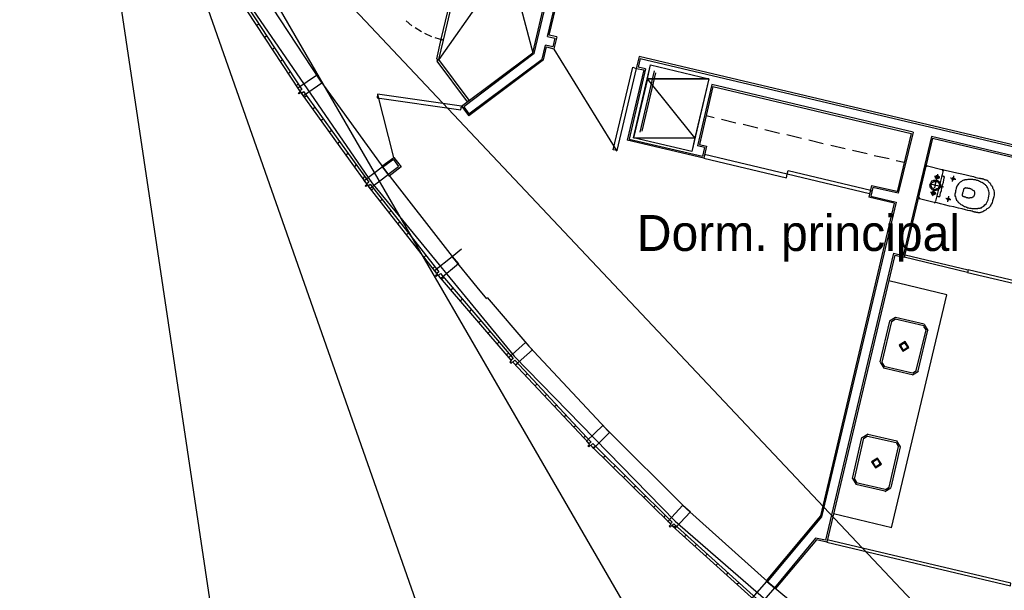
# Model space of a CAD drawing. Header units: feet. Extents: x -79 to 198, y -22 to 181.
# Tile 3 of 256: x 14 to 46, y 25 to 44. Entities that reach past the tile are written whole.
import ezdxf
from ezdxf.enums import TextEntityAlignment as Align

# ---------------------------------------------------------------- set-up
doc = ezdxf.new("R2010")
doc.units = ezdxf.units.FT
for name, color, linetype in [('A-AREA-UNIDAD', 30, 'CONTINUOUS'), ('A-LINEA', 7, 'CONTINUOUS'), ('A-MURO-CONCRETO', 8, 'CONTINUOUS'), ('A-NOMBRE-ESPACIO', 2, 'CONTINUOUS')]:
    doc.layers.add(name, color=color, linetype=linetype)

msp = doc.modelspace()

# ---------------------------------------------------------------- linework, layer by layer
at = {"layer": 'A-AREA-UNIDAD'}
msp.add_lwpolyline([(21.04, 44.7289), (25.36, 38.4356), (30.112, 32.64), (35.488, 27.1289), (41.2, 22.1689)], dxfattribs=at)
at = {"layer": 'A-LINEA'}
for p, q in [((13.6226, 66.7667), (20.0557, 23.7249)), ((13.6029, 62.1415), (28.2487, 20.4037)), ((14.3494, 57.9517), (37.9821, 17.1107)), ((15.9579, 53.5937), (53.5889, 13.645)), ((30.7333, 42.7778), (31.8133, 47.3511)), ((30.7733, 42.7511), (31.88, 47.3911)), ((31.2267, 43.3244), (32.1733, 47.3244)), ((31.28, 43.3644), (32.2133, 47.2578)), ((29.8133, 45.7111), (27.6, 42.5511)), ((29.96, 45.6844), (30.7333, 42.7778)), ((21.52, 43.6978), (21.5867, 43.7511)), ((21.52, 43.6978), (21.5867, 43.7511)), ((26.5067, 43.8444), (26.6933, 43.6844)), ((26.8, 43.6178), (27.0133, 43.4844)), ((27.12, 43.4311), (27.3467, 43.3244)), ((21.7867, 43.2978), (21.8533, 43.3511)), ((21.7867, 43.2978), (21.8533, 43.3511)), ((27.4667, 43.2844), (27.7467, 43.2044)), ((31.2267, 43.3244), (31.4667, 43.2711)), ((31.5333, 43.3111), (31.28, 43.3644)), ((31.4667, 43.2711), (31.4, 42.9778)), ((31.5333, 43.3111), (31.44, 42.9111)), ((22.0533, 42.8978), (22.1067, 42.9511)), ((22.0533, 42.8978), (22.1067, 42.9511)), ((28.3467, 40.9911), (30.7333, 42.7778)), ((30.7733, 42.7511), (28.4267, 40.9778)), ((31.04, 42.5644), (31.16, 43.0311)), ((31.0933, 42.5378), (31.1867, 42.9778)), ((31.4, 42.9778), (31.16, 43.0311)), ((31.1867, 42.9778), (31.44, 42.9111)), ((31.4363, 42.9042), (33.5402, 39.4941)), ((22.32, 42.4978), (22.3733, 42.5511)), ((22.32, 42.4978), (22.3733, 42.5511)), ((28.6, 40.7378), (31.04, 42.5644)), ((31.0933, 42.5378), (28.6, 40.6711)), ((34.28, 42.6578), (34.1867, 42.2578)), ((34.32, 42.5911), (34.2533, 42.2978)), ((66.2, 35.0978), (34.28, 42.6578)), ((34.32, 42.5911), (66.1867, 35.0444)), ((22.5733, 42.0844), (22.64, 42.1511)), ((22.5733, 42.0844), (22.64, 42.1511)), ((34.44, 42.2044), (33.88, 39.8578)), ((34.4933, 42.2444), (33.9467, 39.8978)), ((34.1867, 42.2578), (34.44, 42.2044)), ((34.4933, 42.2444), (34.2533, 42.2978)), ((34.7867, 42.1778), (34.3067, 40.1244)), ((34.8267, 42.1111), (34.3733, 40.1644)), ((22.84, 41.6844), (22.9067, 41.7511)), ((22.84, 41.6844), (22.9067, 41.7511)), ((36.7067, 41.7244), (36.2267, 39.6711)), ((36.7467, 41.6578), (36.2933, 39.7111)), ((43.4267, 40.1244), (36.7067, 41.7244)), ((36.7467, 41.6578), (43.36, 40.0844)), ((23.1067, 41.2978), (23.1733, 41.3511)), ((25.5483, 41.3838), (26.0875, 39.2833)), ((28.56, 41.1911), (28.56, 41.1911)), ((23.3867, 40.9111), (23.4533, 40.9644)), ((28.3467, 40.9911), (28.6, 40.6711)), ((28.4267, 40.9778), (28.6, 40.7378)), ((23.6667, 40.5244), (23.7333, 40.5778)), ((36.52, 40.6844), (36.7867, 40.6178)), ((37.0267, 40.5644), (37.5067, 40.4444)), ((23.9467, 40.1378), (24.0133, 40.1911)), ((37.76, 40.3911), (38.24, 40.2711)), ((38.48, 40.2178), (38.9733, 40.0978)), ((43.4267, 40.1244), (42.9333, 38.0844)), ((24.2267, 39.7378), (24.28, 39.8044)), ((36.44, 39.2578), (33.88, 39.8578)), ((33.9467, 39.8978), (36.4, 39.3244)), ((39.2133, 40.0444), (39.7067, 39.9244)), ((39.9467, 39.8711), (40.4267, 39.7511)), ((43.36, 40.0844), (42.8933, 38.1378)), ((44.04, 39.9778), (43.0933, 36.0044)), ((44.08, 39.9244), (43.1333, 35.9511)), ((49, 38.8044), (44.04, 39.9778)), ((44.08, 39.9244), (48.9467, 38.7644)), ((36.4667, 39.6178), (36.2267, 39.6711)), ((36.2933, 39.7111), (36.5333, 39.6578)), ((36.4667, 39.6178), (36.4, 39.3244)), ((36.5333, 39.6578), (36.44, 39.2578)), ((40.68, 39.6978), (41.16, 39.5778)), ((41.4, 39.5244), (41.8933, 39.4178)), ((24.5067, 39.3511), (24.56, 39.4178)), ((26.08, 39.2178), (25.72, 38.9511)), ((26.08, 39.2178), (26.2533, 38.9778)), ((42.1333, 39.3511), (42.6267, 39.2444)), ((42.8667, 39.1778), (43.1333, 39.1244)), ((24.7867, 38.9644), (24.84, 39.0311)), ((25.6933, 38.9911), (25.9333, 38.6578)), ((25.8933, 38.7111), (26.2533, 38.9778)), ((26.3333, 38.9644), (25.9333, 38.6578)), ((43.6133, 37.9511), (43.8533, 38.9778)), ((43.9108, 39.0032), (43.8546, 38.9685)), ((43.9067, 39.0044), (44.3867, 38.8844)), ((44.4267, 38.8444), (44.1733, 37.8178)), ((44.4387, 38.827), (44.4041, 38.8832)), ((25.0667, 38.5778), (25.12, 38.6444)), ((25.3467, 38.1911), (25.4133, 38.2578)), ((42.04, 38.3511), (41.9467, 37.9511)), ((42.08, 38.2844), (42.0133, 37.9911)), ((42.04, 38.3511), (42.8933, 38.1511)), ((42.9333, 38.0844), (42.08, 38.2844)), ((25.64, 37.8178), (25.7067, 37.8844)), ((42.8, 37.7511), (41.9467, 37.9511)), ((42.0133, 37.9911), (42.8667, 37.7911)), ((43.6146, 37.9419), (43.6492, 37.8857)), ((44.1333, 37.7778), (43.64, 37.8978)), ((25.9333, 37.4444), (26, 37.5111)), ((42.8, 37.7511), (40.3333, 27.3111)), ((42.8667, 37.7911), (40.3733, 27.2844)), ((44.1292, 37.7657), (44.1854, 37.8004)), ((26.2267, 37.0711), (26.2933, 37.1378)), ((26.52, 36.6978), (26.5867, 36.7644)), ((26.8133, 36.3244), (26.88, 36.3911)), ((27.1067, 35.9511), (27.1733, 36.0178)), ((42.7733, 36.0844), (40.5067, 26.4978)), ((42.8133, 36.0178), (40.5467, 26.4311)), ((42.7733, 36.0844), (43.0933, 36.0044)), ((42.8133, 36.0178), (43.1333, 35.9511)), ((27.4, 35.5778), (27.4667, 35.6444)), ((27.7067, 35.2178), (27.76, 35.2711)), ((45.2933, 35.4711), (45.2933, 35.4711)), ((45.2933, 35.4711), (45.2933, 35.4711)), ((28.0133, 34.8578), (28.0667, 34.9111)), ((29.2, 34.5644), (28.88, 34.9511)), ((44.56, 34.6978), (42.6133, 35.1644)), ((28.32, 34.4978), (28.3733, 34.5511)), ((42.7067, 26.9111), (44.56, 34.6978)), ((28.6267, 34.1378), (28.68, 34.1911)), ((42.8451, 33.9333), (42.6445, 33.8095)), ((42.8297, 33.8684), (42.7094, 33.7942)), ((43.7867, 33.6578), (42.8267, 33.8844)), ((43.8, 33.7111), (42.84, 33.9378)), ((28.9333, 33.7778), (28.9867, 33.8311)), ((42.64, 33.8178), (42.32, 32.4578)), ((42.7067, 33.8044), (42.3867, 32.4444)), ((43.864, 33.5214), (43.7897, 33.6418)), ((43.9288, 33.506), (43.8051, 33.7066)), ((29.24, 33.4178), (29.2933, 33.4711)), ((43.5333, 32.1644), (43.8667, 33.5244)), ((43.6, 32.1511), (43.92, 33.5111)), ((29.5467, 33.0578), (29.6, 33.1111)), ((29.8533, 32.6978), (29.92, 32.7511)), ((30.16, 32.3511), (30.2267, 32.4044)), ((42.3245, 32.4495), (42.4482, 32.2489)), ((42.3894, 32.4342), (42.4636, 32.3138)), ((42.44, 32.2578), (43.4, 32.0311)), ((42.4533, 32.3111), (43.4133, 32.0844)), ((30.4933, 32.0044), (30.5467, 32.0578)), ((43.4082, 32.0223), (43.6088, 32.146)), ((43.4236, 32.0871), (43.544, 32.1614)), ((30.8133, 31.6578), (30.8667, 31.7111)), ((31.1333, 31.3111), (31.1867, 31.3644)), ((31.4533, 30.9644), (31.52, 31.0178)), ((31.7733, 30.6178), (31.84, 30.6711)), ((32.0933, 30.2711), (32.16, 30.3244)), ((32.4267, 29.9244), (32.48, 29.9778)), ((41.4, 28.5644), (41.72, 29.9244)), ((41.925, 30.04), (41.7245, 29.9161)), ((41.9097, 29.9751), (41.7893, 29.9008)), ((41.9067, 29.9778), (42.8667, 29.7644)), ((41.92, 30.0444), (42.88, 29.8178)), ((32.7467, 29.5911), (32.8133, 29.6444)), ((41.4667, 28.5378), (41.7867, 29.9111)), ((42.9333, 29.6311), (42.6133, 28.2711)), ((43, 29.6178), (42.68, 28.2578)), ((42.944, 29.6281), (42.8697, 29.7484)), ((43.0089, 29.6128), (42.885, 29.8133)), ((33.08, 29.2578), (33.1467, 29.3111)), ((33.4267, 28.9244), (33.48, 28.9778)), ((33.76, 28.5911), (33.8133, 28.6444)), ((34.0933, 28.2578), (34.16, 28.3111)), ((41.4045, 28.5561), (41.5284, 28.3556)), ((41.4693, 28.5408), (41.5437, 28.4205)), ((42.48, 28.1378), (41.52, 28.3644)), ((42.4933, 28.1911), (41.5333, 28.4178)), ((34.4267, 27.9244), (34.4933, 27.9778)), ((42.4884, 28.1289), (42.6889, 28.2528)), ((42.5037, 28.1938), (42.624, 28.2681)), ((34.76, 27.5911), (34.8267, 27.6578)), ((35.1067, 27.2578), (35.16, 27.3244)), ((40.3333, 27.3111), (38.52, 25.1378)), ((40.3733, 27.2844), (38.56, 25.1111)), ((42.72, 26.9111), (40.7733, 27.3778)), ((35.44, 26.9378), (35.5067, 26.9911)), ((35.7867, 26.6178), (35.8533, 26.6711)), ((36.1467, 26.2978), (36.2, 26.3511)), ((40.1733, 26.5644), (38.8, 24.9111)), ((40.2, 26.5111), (38.84, 24.8844)), ((40.5067, 26.4978), (40.1733, 26.5644)), ((40.5467, 26.4311), (40.2, 26.5111)), ((36.4933, 25.9778), (36.56, 26.0444)), ((36.84, 25.6578), (36.9067, 25.7244)), ((37.2, 25.3378), (37.2533, 25.4044)), ((37.5467, 25.0311), (37.6133, 25.0844)), ((38.84, 24.8844), (38.52, 25.1378))]:
    msp.add_line(p, q, dxfattribs=at)
for points in [[(28.32, 45.9778), (27.6667, 43.2311), (27.7467, 43.2044), (28.4, 45.9644), (28.32, 45.9778)], [(21.5333, 45.0578), (23.6, 41.8978), (25.8133, 38.8311), (28.04, 35.9778)], [(20.9867, 44.6711), (23.0267, 41.5511), (22.96, 41.5111), (20.92, 44.6178)], [(27.6, 42.5511), (27.7467, 43.2044), (27.6667, 43.2311), (27.52, 42.5778), (27.6, 42.5511)], [(27.6933, 43.1778), (27.6933, 43.1778), (27.6933, 43.1778)], [(27.72, 43.2578), (27.72, 43.2578), (27.72, 43.2578)], [(28.6133, 41.1911), (27.6, 42.5511), (27.5333, 42.4978), (28.5467, 41.1378), (28.6133, 41.1911)], [(27.5867, 42.4978), (27.5867, 42.4978), (27.5867, 42.4978)], [(34.1867, 42.2578), (33.5333, 39.5111), (33.4133, 39.5378), (34.0667, 42.2978), (34.1867, 42.2578)], [(36.6133, 41.9111), (36.04, 39.4844), (34.0933, 39.9378), (34.6667, 42.3778), (36.6133, 41.9111)], [(23.08, 41.3378), (23, 41.4578), (22.9333, 41.4044), (22.9067, 41.4444), (22.9733, 41.4844), (22.8933, 41.6044), (23.5067, 42.0311), (23.6933, 41.7644), (23.08, 41.3378)], [(23.08, 41.4844), (25.2533, 38.4578), (25.1867, 38.4044), (23.0133, 41.4311), (23.08, 41.4844)], [(28.3467, 40.9911), (25.5467, 41.3911), (25.5333, 41.2711), (28.3333, 40.8711), (28.3467, 40.9911)], [(25.6933, 38.9911), (26.0933, 39.2844), (26.3333, 38.9644)], [(39.2267, 38.7244), (36.4667, 39.3778), (36.44, 39.2578), (39.2, 38.6044), (39.2267, 38.7244)], [(25.3067, 38.2444), (25.2267, 38.3644), (25.16, 38.3111), (25.1333, 38.3378), (25.2, 38.3911), (25.1067, 38.5111), (25.7067, 38.9644), (25.9067, 38.6978), (25.3067, 38.2444)], [(39.2533, 38.8444), (42.0133, 38.1911), (41.9733, 38.0711), (39.2267, 38.7244), (39.2533, 38.8444)], [(44.3867, 38.8844), (44.4133, 38.8844), (44.4933, 38.8578), (44.6, 38.8311), (44.7467, 38.8044), (44.8933, 38.7644), (45.0533, 38.7378), (45.2, 38.6978), (45.3333, 38.6711), (45.44, 38.6444), (45.52, 38.6178), (45.5733, 38.6044), (45.6267, 38.5911), (45.6533, 38.5911), (45.6667, 38.5911), (45.68, 38.5778), (45.6933, 38.5778), (45.7067, 38.5778), (45.72, 38.5778), (45.7333, 38.5778), (45.7467, 38.5644), (45.76, 38.5644), (45.7733, 38.5644), (45.7867, 38.5644), (45.8, 38.5511), (45.8133, 38.5511), (45.8267, 38.5511), (45.84, 38.5378), (45.8533, 38.5378), (45.8667, 38.5378), (45.8933, 38.5244), (45.9067, 38.5244), (45.9067, 38.5111), (45.92, 38.4978), (45.9333, 38.4844), (45.9467, 38.4711), (45.96, 38.4578), (45.9733, 38.4444), (45.9867, 38.4311), (46, 38.4178), (46.0133, 38.4044), (46.0133, 38.3911), (46.0267, 38.3644), (46.04, 38.3511), (46.0533, 38.3378), (46.0667, 38.3111), (46.08, 38.2978), (46.08, 38.2711), (46.0933, 38.2444), (46.1067, 38.2311), (46.12, 38.1911), (46.12, 38.1644), (46.1333, 38.1244), (46.1333, 38.0844), (46.1333, 38.0311), (46.12, 37.9644), (46.1067, 37.8978), (46.08, 37.8311), (46.0667, 37.7644), (46.04, 37.7244), (46.0267, 37.6844), (46, 37.6578), (45.9867, 37.6311), (45.96, 37.6044), (45.9333, 37.5911), (45.92, 37.5778), (45.8933, 37.5644), (45.88, 37.5511), (45.8667, 37.5378), (45.84, 37.5244), (45.8267, 37.5111), (45.8133, 37.4978), (45.7867, 37.4978), (45.7733, 37.4844), (45.76, 37.4711), (45.7467, 37.4711), (45.72, 37.4578), (45.7067, 37.4578), (45.6933, 37.4444), (45.68, 37.4444), (45.6533, 37.4311), (45.64, 37.4311), (45.6267, 37.4311), (45.6133, 37.4311), (45.6, 37.4311), (45.5867, 37.4444), (45.5733, 37.4444), (45.56, 37.4444), (45.5333, 37.4444), (45.52, 37.4578), (45.5067, 37.4578), (45.4933, 37.4578), (45.48, 37.4578), (45.4667, 37.4711), (45.4533, 37.4711), (45.44, 37.4711), (45.4267, 37.4711), (45.4133, 37.4844), (45.4, 37.4844), (45.3867, 37.4844), (45.36, 37.4978), (45.32, 37.4978), (45.2533, 37.5111), (45.1733, 37.5378), (45.0667, 37.5644), (44.9467, 37.5911), (44.7867, 37.6311), (44.64, 37.6578), (44.48, 37.6978), (44.3467, 37.7378), (44.2267, 37.7644), (44.16, 37.7778), (44.1333, 37.7778)], [(44.3333, 38.3111), (44.3333, 38.2844), (44.32, 38.2578), (44.2933, 38.2311), (44.28, 38.2178), (44.2533, 38.1911), (44.2133, 38.1911), (44.1867, 38.1778), (44.16, 38.1778), (44.1333, 38.1778), (44.0933, 38.1911), (44.0667, 38.2044), (44.0533, 38.2311), (44.0267, 38.2444), (44.0133, 38.2711), (44, 38.2978), (44, 38.3378), (43.9867, 38.3644), (44, 38.3911), (44.0133, 38.4178), (44.0267, 38.4578), (44.04, 38.4711), (44.0667, 38.4978), (44.0933, 38.5111), (44.12, 38.5244), (44.1467, 38.5244), (44.1733, 38.5244), (44.2133, 38.5244), (44.24, 38.5111), (44.2667, 38.4978), (44.2933, 38.4844), (44.3067, 38.4578), (44.32, 38.4311), (44.3333, 38.4044), (44.3467, 38.3778), (44.3467, 38.3378), (44.3333, 38.3111)], [(44.2933, 38.3244), (44.2933, 38.2978), (44.28, 38.2844), (44.2667, 38.2578), (44.2533, 38.2444), (44.2267, 38.2311), (44.2133, 38.2311), (44.1867, 38.2178), (44.16, 38.2178), (44.1333, 38.2178), (44.1067, 38.2311), (44.0933, 38.2444), (44.08, 38.2578), (44.0533, 38.2711), (44.04, 38.2978), (44.04, 38.3111), (44.0267, 38.3378), (44.0267, 38.3644), (44.04, 38.3911), (44.04, 38.4044), (44.0533, 38.4311), (44.0667, 38.4444), (44.0933, 38.4578), (44.1067, 38.4711), (44.1333, 38.4844), (44.1467, 38.4844), (44.1733, 38.4844), (44.2, 38.4844), (44.2267, 38.4844), (44.24, 38.4711), (44.2667, 38.4578), (44.28, 38.4311), (44.2933, 38.4178), (44.2933, 38.3911), (44.3067, 38.3778), (44.3067, 38.3511), (44.2933, 38.3244)], [(44.32, 38.6044), (44.3067, 38.6044), (44.28, 38.6178), (44.2533, 38.6178), (44.2133, 38.6311), (44.1867, 38.6311), (44.16, 38.6444), (44.1467, 38.6444)], [(44.2933, 38.6044), (44.28, 38.6044), (44.28, 38.5911), (44.28, 38.5778), (44.2667, 38.5778), (44.2533, 38.5644), (44.24, 38.5644), (44.2267, 38.5644), (44.2133, 38.5644), (44.2, 38.5778), (44.1867, 38.5778), (44.1867, 38.5911), (44.1733, 38.5911), (44.1733, 38.6044), (44.1733, 38.6178), (44.1733, 38.6311), (44.1733, 38.6444), (44.1867, 38.6578), (44.1867, 38.6711), (44.2, 38.6711), (44.2133, 38.6844), (44.2267, 38.6844), (44.24, 38.6844), (44.2533, 38.6844), (44.2667, 38.6711), (44.28, 38.6578), (44.28, 38.6444), (44.2933, 38.6444), (44.2933, 38.6311), (44.2933, 38.6178), (44.2933, 38.6044)], [(44.2, 38.4978), (44.2133, 38.5244), (44.2133, 38.5511), (44.2267, 38.5911), (44.2267, 38.6311), (44.24, 38.6578), (44.24, 38.6844), (44.2533, 38.7111), (44.2533, 38.7244)], [(44.2667, 38.6178), (44.2667, 38.6044), (44.2533, 38.6044), (44.24, 38.5911), (44.2267, 38.5911), (44.2133, 38.5911), (44.2133, 38.6044), (44.2, 38.6044), (44.2, 38.6178), (44.2, 38.6311), (44.2, 38.6444), (44.2133, 38.6444), (44.2133, 38.6578), (44.2267, 38.6578), (44.24, 38.6578), (44.2533, 38.6444), (44.2667, 38.6444), (44.2667, 38.6311), (44.2667, 38.6178)], [(44.2267, 37.9911), (44.2533, 37.9911), (44.2667, 37.9778), (44.28, 37.9778), (44.2933, 37.9778), (44.3067, 37.9778), (44.32, 37.9778), (44.32, 37.9911), (44.3333, 38.0044), (44.3333, 38.0311), (44.3467, 38.0978), (44.3733, 38.1778), (44.3867, 38.2711), (44.4133, 38.3644), (44.44, 38.4578), (44.4533, 38.5378), (44.4667, 38.5911), (44.4667, 38.6178), (44.48, 38.6178), (44.48, 38.6311), (44.4667, 38.6311), (44.4667, 38.6444), (44.4533, 38.6444), (44.44, 38.6444), (44.4267, 38.6578), (44.4133, 38.6578), (44.4, 38.6578), (44.3867, 38.6578), (44.3867, 38.6711)], [(44.8533, 38.5511), (44.84, 38.5511), (44.8133, 38.5644), (44.7867, 38.5644), (44.7467, 38.5778), (44.72, 38.5778), (44.6933, 38.5911), (44.68, 38.5911)], [(44.8, 38.5644), (44.8, 38.5511), (44.7867, 38.5511), (44.7867, 38.5378), (44.7733, 38.5378), (44.76, 38.5378), (44.7467, 38.5378), (44.7467, 38.5511), (44.7333, 38.5511), (44.7333, 38.5644), (44.7333, 38.5778), (44.7333, 38.5911), (44.7467, 38.6044), (44.76, 38.6044), (44.7733, 38.6044), (44.7867, 38.6044), (44.7867, 38.5911), (44.8, 38.5911), (44.8, 38.5778), (44.8, 38.5644)], [(44.7467, 38.4844), (44.7467, 38.4978), (44.7467, 38.5111), (44.76, 38.5378), (44.76, 38.5644), (44.7733, 38.5911), (44.7733, 38.6178), (44.7867, 38.6444), (44.7867, 38.6578), (44.7867, 38.6711)], [(44.84, 38.1911), (44.84, 38.1244), (44.8267, 38.0578), (44.8267, 38.0044), (44.84, 37.9644), (44.8533, 37.9244), (44.8667, 37.8844), (44.88, 37.8578), (44.9067, 37.8311), (44.92, 37.8044), (44.9467, 37.7778), (44.96, 37.7644), (44.9733, 37.7511), (45, 37.7378), (45.0133, 37.7244), (45.0267, 37.7111), (45.0533, 37.6978), (45.0667, 37.6844), (45.08, 37.6844), (45.1067, 37.6711), (45.12, 37.6578), (45.1333, 37.6444), (45.16, 37.6444), (45.1867, 37.6311), (45.2, 37.6178), (45.2267, 37.6178), (45.2533, 37.6044), (45.28, 37.6044), (45.3067, 37.5911), (45.3333, 37.5911), (45.36, 37.5911), (45.3867, 37.5778), (45.4133, 37.5778), (45.44, 37.5778), (45.4667, 37.5778), (45.4933, 37.5778), (45.5067, 37.5778), (45.5333, 37.5778), (45.5467, 37.5778), (45.5733, 37.5778), (45.5867, 37.5778), (45.6, 37.5911), (45.6267, 37.5911), (45.64, 37.5911), (45.6667, 37.5911), (45.68, 37.6044), (45.7067, 37.6044), (45.72, 37.6178), (45.7467, 37.6311), (45.7733, 37.6578), (45.8, 37.6711), (45.8267, 37.6978), (45.8667, 37.7378), (45.8933, 37.7778), (45.9067, 37.8178), (45.9333, 37.8711), (45.9467, 37.9378), (45.96, 37.9911), (45.9733, 38.0578), (45.9733, 38.1111), (45.96, 38.1511), (45.9467, 38.1911), (45.9333, 38.2311), (45.92, 38.2578), (45.9067, 38.2844), (45.8933, 38.3111), (45.88, 38.3378), (45.8533, 38.3511), (45.84, 38.3644), (45.8267, 38.3778), (45.8133, 38.3911), (45.8, 38.4044), (45.7867, 38.4044), (45.7733, 38.4178), (45.7467, 38.4311), (45.7333, 38.4444), (45.72, 38.4444), (45.6933, 38.4578), (45.68, 38.4711), (45.6533, 38.4844), (45.64, 38.4844), (45.6133, 38.4978), (45.5867, 38.5111), (45.56, 38.5111), (45.5333, 38.5244), (45.5067, 38.5378), (45.48, 38.5378), (45.4533, 38.5378), (45.4267, 38.5511), (45.4, 38.5511), (45.3733, 38.5511), (45.3467, 38.5511), (45.3333, 38.5511), (45.3067, 38.5511), (45.2933, 38.5511), (45.2667, 38.5511), (45.2533, 38.5511), (45.2267, 38.5378), (45.2, 38.5378), (45.1867, 38.5378), (45.16, 38.5378), (45.1467, 38.5244), (45.12, 38.5244), (45.0933, 38.5111), (45.0667, 38.4978), (45.04, 38.4844), (45, 38.4578), (44.9733, 38.4311), (44.9467, 38.4044), (44.92, 38.3644), (44.8933, 38.3244), (44.8667, 38.2578), (44.8533, 38.1911)], [(25.3067, 38.3911), (27.6, 35.4578), (27.5333, 35.4044), (25.24, 38.3378), (25.3067, 38.3911)], [(44.44, 38.2844), (44.4267, 38.2978), (44.3867, 38.2978), (44.32, 38.3111), (44.2533, 38.3378), (44.1733, 38.3511), (44.1067, 38.3644), (44.04, 38.3778), (44, 38.3911), (43.9867, 38.3911)], [(44.16, 38.0711), (44.16, 38.0578), (44.1467, 38.0444), (44.1333, 38.0444), (44.1333, 38.0311), (44.12, 38.0311), (44.1067, 38.0311), (44.0933, 38.0311), (44.08, 38.0311), (44.0667, 38.0444), (44.0533, 38.0578), (44.0533, 38.0711), (44.04, 38.0844), (44.04, 38.0978), (44.0533, 38.1111), (44.0533, 38.1244), (44.0667, 38.1244), (44.0667, 38.1378), (44.08, 38.1378), (44.0933, 38.1511), (44.1067, 38.1511), (44.12, 38.1511), (44.1333, 38.1378), (44.1467, 38.1378), (44.1467, 38.1244), (44.16, 38.1111), (44.16, 38.0978), (44.16, 38.0844), (44.16, 38.0711)], [(44.08, 38.0044), (44.0933, 38.0311), (44.0933, 38.0578), (44.1067, 38.0978), (44.12, 38.1378), (44.12, 38.1644), (44.1333, 38.1911), (44.1333, 38.2178), (44.1333, 38.2311)], [(44.1467, 38.2711), (44.1467, 38.2844), (44.16, 38.2978), (44.16, 38.3244), (44.16, 38.3511), (44.1733, 38.3778), (44.1733, 38.4044), (44.1867, 38.4311), (44.1867, 38.4444), (44.1867, 38.4578)], [(45.12, 38.2311), (45.1333, 38.2444), (45.1467, 38.2578), (45.16, 38.2578), (45.16, 38.2711), (45.1733, 38.2711), (45.1733, 38.2844), (45.1867, 38.2844), (45.1867, 38.2711), (45.2, 38.2711), (45.2133, 38.2711), (45.2267, 38.2711), (45.24, 38.2711), (45.2533, 38.2578), (45.2667, 38.2578), (45.2933, 38.2578), (45.3067, 38.2578), (45.32, 38.2444), (45.3333, 38.2444), (45.3467, 38.2444), (45.36, 38.2311), (45.3733, 38.2311), (45.3867, 38.2178), (45.4, 38.2178), (45.4, 38.2044), (45.4133, 38.2044), (45.4267, 38.1911), (45.44, 38.1778), (45.4533, 38.1778), (45.4667, 38.1644), (45.4667, 38.1511), (45.48, 38.1378), (45.48, 38.1111), (45.48, 38.0844), (45.48, 38.0444), (45.4667, 38.0178), (45.4533, 37.9911), (45.44, 37.9644), (45.4267, 37.9511), (45.4133, 37.9511), (45.4, 37.9378), (45.3867, 37.9378), (45.3733, 37.9378), (45.36, 37.9378), (45.3467, 37.9378), (45.3333, 37.9378), (45.32, 37.9378), (45.32, 37.9244), (45.3067, 37.9244), (45.2933, 37.9244), (45.28, 37.9244), (45.2667, 37.9244), (45.2533, 37.9378), (45.24, 37.9378), (45.2267, 37.9378), (45.2133, 37.9378), (45.2, 37.9378), (45.1867, 37.9511), (45.1733, 37.9511), (45.16, 37.9511), (45.1467, 37.9511), (45.1467, 37.9644), (45.1333, 37.9644), (45.12, 37.9644), (45.1067, 37.9644), (45.1067, 37.9778), (45.0933, 37.9778), (45.0933, 37.9911), (45.08, 38.0044), (45.08, 38.0178), (45.08, 38.0311), (45.08, 38.0444), (45.08, 38.0578), (45.0933, 38.0844), (45.0933, 38.1111), (45.1067, 38.1511), (45.1067, 38.1778), (45.12, 38.2044), (45.12, 38.2311)], [(44.2, 38.0711), (44.1867, 38.0711), (44.1733, 38.0711), (44.1467, 38.0711), (44.12, 38.0844), (44.0933, 38.0978), (44.0667, 38.0978), (44.04, 38.0978), (44.0267, 38.1111), (44.0133, 38.1111)], [(44.1333, 38.0844), (44.1333, 38.0711), (44.12, 38.0578), (44.1067, 38.0578), (44.0933, 38.0578), (44.08, 38.0711), (44.08, 38.0844), (44.0667, 38.0844), (44.08, 38.0978), (44.08, 38.1111), (44.0933, 38.1111), (44.0933, 38.1244), (44.1067, 38.1244), (44.12, 38.1111), (44.1333, 38.1111), (44.1333, 38.0978), (44.1333, 38.0844)], [(44.6933, 37.8711), (44.68, 37.8711), (44.6533, 37.8844), (44.6267, 37.8844), (44.5867, 37.8978), (44.56, 37.8978), (44.5333, 37.9111), (44.52, 37.9111)], [(44.64, 37.8844), (44.64, 37.8711), (44.6267, 37.8711), (44.6267, 37.8578), (44.6133, 37.8578), (44.6, 37.8578), (44.5867, 37.8578), (44.5733, 37.8711), (44.5733, 37.8844), (44.5733, 37.8978), (44.5733, 37.9111), (44.5867, 37.9244), (44.6, 37.9244), (44.6133, 37.9244), (44.6267, 37.9244), (44.6267, 37.9111), (44.64, 37.9111), (44.64, 37.8978), (44.64, 37.8844)], [(44.5867, 37.8044), (44.5867, 37.8178), (44.5867, 37.8311), (44.6, 37.8578), (44.6, 37.8844), (44.6133, 37.9111), (44.6133, 37.9378), (44.6267, 37.9644), (44.6267, 37.9778), (44.6267, 37.9911)], [(28.88, 34.9511), (28.04, 35.9778), (28.3467, 36.2311)], [(27.6667, 35.2444), (27.5733, 35.3644), (27.5067, 35.3111), (27.48, 35.3378), (27.5467, 35.3911), (27.4533, 35.5111), (28.04, 35.9778), (28.2533, 35.7244), (27.6667, 35.2444)], [(43.16, 36.0311), (45.2667, 35.5244), (45.24, 35.4444), (43.1333, 35.9511), (43.16, 36.0311)], [(43.1867, 35.9778), (43.1867, 35.9778), (43.1867, 35.9778)], [(48.0267, 34.8711), (45.2667, 35.5244), (45.24, 35.4444), (48, 34.7911), (48.0267, 34.8711)], [(27.6533, 35.4044), (30.08, 32.5644), (30.0133, 32.5111), (27.5867, 35.3378), (27.6533, 35.4044)], [(45.2133, 35.4978), (45.2133, 35.4978), (45.2133, 35.4978)], [(29.2133, 34.6044), (30.6, 32.9778), (33.1867, 30.2178), (35.8667, 27.5511), (38.68, 25.0178), (41.5867, 22.6044), (44.5867, 20.3111), (47.5467, 18.2311)], [(30.16, 32.3511), (30.0533, 32.4578), (30, 32.4044), (29.9733, 32.4444), (30.0267, 32.4978), (29.9333, 32.6044), (30.4933, 33.0978), (30.72, 32.8578), (30.16, 32.3511)], [(43.1651, 33.1333), (42.9645, 33.0095), (43.0882, 32.8089), (43.2888, 32.9327), (43.1651, 33.1333)], [(43.1559, 33.0944), (43.0034, 33.0003), (43.0975, 32.8479), (43.2499, 32.9419), (43.1559, 33.0944)], [(30.1333, 32.5111), (32.68, 29.7778), (32.6133, 29.7244), (30.0667, 32.4444), (30.1333, 32.5111)], [(32.76, 29.5644), (32.6533, 29.6711), (32.6, 29.6178), (32.5733, 29.6444), (32.6267, 29.6978), (32.52, 29.8044), (33.0667, 30.3244), (33.2933, 30.0978), (32.76, 29.5644)], [(32.7333, 29.7244), (35.3867, 27.0978), (35.3333, 27.0444), (32.6667, 29.6578), (32.7333, 29.7244)], [(42.1684, 28.9156), (42.3689, 29.0395), (42.245, 29.24), (42.0445, 29.1161), (42.1684, 28.9156)], [(42.1776, 28.9545), (42.3299, 29.0487), (42.2358, 29.2011), (42.0834, 29.1069), (42.1776, 28.9545)], [(35.48, 26.8978), (35.3733, 26.9911), (35.32, 26.9378), (35.28, 26.9644), (35.3467, 27.0311), (35.24, 27.1244), (35.7467, 27.6711), (36, 27.4444), (35.48, 26.8978)], [(35.44, 27.0444), (38.2133, 24.5378), (38.1467, 24.4844), (35.3867, 26.9778), (35.44, 27.0444)], [(40.5467, 26.4311), (46.68, 24.9778), (46.6933, 25.0578), (40.56, 26.5111), (40.5467, 26.4311)], [(40.6, 26.4578), (40.6, 26.4578), (40.6, 26.4578)], [(38.3067, 24.3378), (38.2, 24.4311), (38.1467, 24.3778), (38.1067, 24.4044), (38.1733, 24.4578), (38.0533, 24.5644), (38.5467, 25.1244), (38.8, 24.9111), (38.3067, 24.3378)]]:
    msp.add_lwpolyline(points, dxfattribs=at)
at = {"layer": 'A-MURO-CONCRETO'}
for points in [[(34.6667, 42.3778), (36.6133, 41.9111), (34.56, 41.9111), (34.6667, 42.3778), (34.6667, 42.3778)], [(34.56, 41.9111), (34.0933, 39.9378), (36.1467, 39.9378), (34.56, 41.9111)], [(34.56, 41.9111), (36.6133, 41.9111), (36.1467, 39.9378), (34.56, 41.9111), (34.56, 41.9111)], [(34.0933, 39.9378), (36.1467, 39.9378), (36.04, 39.4844), (34.0933, 39.9378), (34.0933, 39.9378)]]:
    msp.add_lwpolyline(points, dxfattribs=at)

# ---------------------------------------------------------------- texts
at = {"layer": 'A-NOMBRE-ESPACIO'}
msp.add_text('Dorm. principal', height=1.2, dxfattribs=at).set_placement((39.6, 36.16), align=Align.CENTER)

doc.saveas('drawing.dxf')
